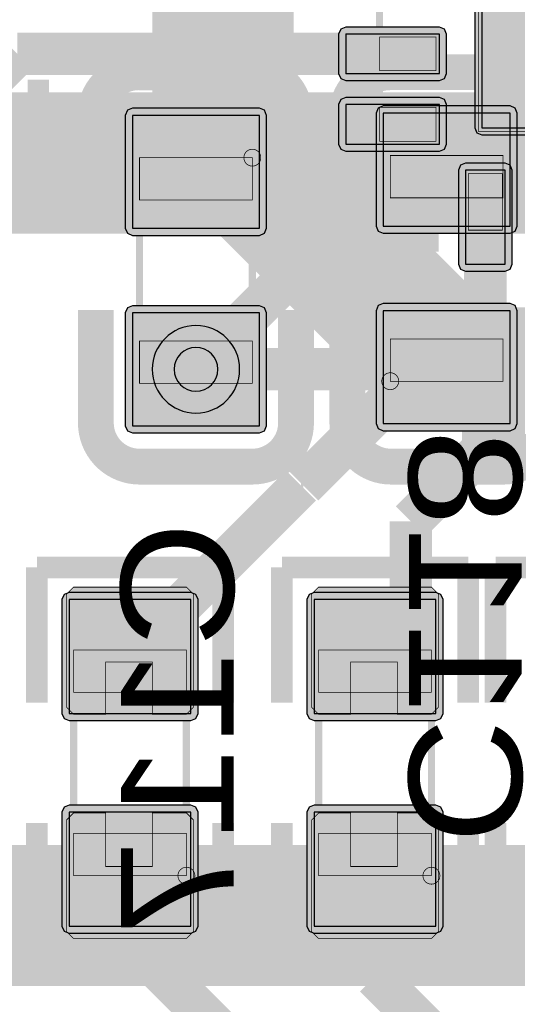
# Model space of a CAD drawing. Header units: millimetres. Extents: x -8 to 125, y -6 to 113.
# Tile 72 of 142: x 40.91 to 44.44, y 66.68 to 73.66. Entities that reach past the tile are written whole.
import ezdxf
from ezdxf.enums import TextEntityAlignment as Align

# ---------------------------------------------------------------- set-up
doc = ezdxf.new("R2010")
doc.units = ezdxf.units.MM
for name, color, linetype, true_color in [('Bottom Layer', 7, 'Continuous', 0x0000ff), ('Bottom Paste Mask Layer', 7, 'Continuous', 0x800000), ('Bottom Silkscreen Layer', 7, 'Continuous', 0x66cc33), ('Bottom Solder Mask Layer', 7, 'Continuous', 0xaa00ff), ('Component Marking Layer', 7, 'Continuous', 0x66ffcc), ('Component Shape Layer', 7, 'Continuous', 0x00cccc), ('Hole Layer', 7, 'Continuous', 0x222222), ('Inner1', 7, 'Continuous', 0x999966), ('Inner2', 7, 'Continuous', 0x008000), ('Multi-Layer', 7, 'Continuous', 0xc0c0c0), ('Pin Soldering Layer', 7, 'Continuous', 0xcc9999), ('Top Layer', 7, 'Continuous', 0xff0000), ('Top Paste Mask Layer', 7, 'Continuous', 0x808080), ('Top Silkscreen Layer', 7, 'Continuous', 0xffcc00), ('Top Solder Mask Layer', 7, 'Continuous', 0x800080)]:
    doc.layers.add(name, color=color, linetype=linetype, true_color=true_color)
doc.styles.get("Standard").update_dxf_attribs({"font": 'arial.ttf'})

msp = doc.modelspace()

# ---------------------------------------------------------------- hatches: boundary and pattern name
at = {"layer": 'Bottom Layer'}
for points in [[(42.6141, 72.9822), (41.7141, 72.9822), (41.7141, 72.1822), (42.6141, 72.1822)], [(43.4921, 72.1977), (44.3921, 72.1977), (44.3921, 72.9977), (43.4921, 72.9977)], [(42.6141, 71.5821), (41.7141, 71.5821), (41.7141, 70.7821), (42.6141, 70.7821)], [(43.4921, 70.7976), (44.3921, 70.7976), (44.3921, 71.5976), (43.4921, 71.5976)]]:
    msp.add_hatch(color=256, dxfattribs=at).paths.add_polyline_path(points)
at = {"layer": 'Bottom Paste Mask Layer'}
for points in [[(42.6141, 72.9822), (41.7141, 72.9822), (41.7141, 72.1822), (42.6141, 72.1822)], [(43.4921, 72.1977), (44.3921, 72.1977), (44.3921, 72.9977), (43.4921, 72.9977)], [(42.6141, 71.5821), (41.7141, 71.5821), (41.7141, 70.7821), (42.6141, 70.7821)], [(43.4921, 70.7976), (44.3921, 70.7976), (44.3921, 71.5976), (43.4921, 71.5976)]]:
    msp.add_hatch(color=256, dxfattribs=at).paths.add_polyline_path(points)
at = {"layer": 'Bottom Solder Mask Layer'}
for points in [[(42.6141, 73.033), (41.7141, 73.033), (41.6782, 73.0181), (41.6633, 72.9822), (41.6633, 72.1822), (41.6782, 72.1462), (41.7141, 72.1314), (42.6141, 72.1314), (42.65, 72.1462), (42.6649, 72.1822), (42.6649, 72.9822), (42.65, 73.0181)], [(43.4921, 72.1469), (44.3921, 72.1469), (44.428, 72.1617), (44.4429, 72.1977), (44.4429, 72.9977), (44.428, 73.0336), (44.3921, 73.0485), (43.4921, 73.0485), (43.4562, 73.0336), (43.4413, 72.9977), (43.4413, 72.1977), (43.4562, 72.1617)], [(42.6141, 71.6329), (41.7141, 71.6329), (41.6782, 71.618), (41.6633, 71.5821), (41.6633, 70.7821), (41.6782, 70.7462), (41.7141, 70.7313), (42.6141, 70.7313), (42.65, 70.7462), (42.6649, 70.7821), (42.6649, 71.5821), (42.65, 71.618)], [(43.4921, 70.7468), (44.3921, 70.7468), (44.428, 70.7617), (44.4429, 70.7976), (44.4429, 71.5976), (44.428, 71.6335), (44.3921, 71.6484), (43.4921, 71.6484), (43.4562, 71.6335), (43.4413, 71.5976), (43.4413, 70.7976), (43.4562, 70.7617)]]:
    msp.add_hatch(color=256, dxfattribs=at).paths.add_polyline_path(points)
at = {"layer": 'Component Marking Layer'}
for points in [[(42.5042, 72.6822, 1), (42.6241, 72.6822, 1)], [(43.4821, 71.0976, 1), (43.6021, 71.0976, 1)], [(42.0366, 67.5925, 1), (42.1566, 67.5925, 1)], [(43.7741, 67.5925, 1), (43.8941, 67.5925, 1)]]:
    msp.add_hatch(color=256, dxfattribs=at).paths.add_polyline_path(points)
at = {"layer": 'Pin Soldering Layer'}
for points in [[(46.7661, 75.4681), (46.7661, 72.8681), (44.1661, 72.8681), (44.1661, 75.4681)], [(43.4661, 73.5382), (43.8661, 73.5382), (43.8661, 73.2981), (43.4661, 73.2981)], [(43.4661, 73.0382), (43.8661, 73.0382), (43.8661, 72.7981), (43.4661, 72.7981)], [(42.5641, 72.6821), (41.7641, 72.6821), (41.7641, 72.3821), (42.5641, 72.3821)], [(43.5421, 72.6976), (44.3421, 72.6976), (44.3421, 72.3976), (43.5421, 72.3976)], [(44.0961, 72.5681), (44.3361, 72.5681), (44.3361, 72.1681), (44.0961, 72.1681)], [(43.5421, 71.0976), (44.3421, 71.0976), (44.3421, 71.3976), (43.5421, 71.3976)], [(42.5641, 71.0821), (41.7641, 71.0821), (41.7641, 71.3821), (42.5641, 71.3821)], [(42.0966, 69.1925), (41.2966, 69.1925), (41.2966, 68.8925), (42.0966, 68.8925)], [(43.8341, 69.1925), (43.0341, 69.1925), (43.0341, 68.8925), (43.8341, 68.8925)], [(42.0966, 67.5925), (41.2966, 67.5925), (41.2966, 67.8925), (42.0966, 67.8925)], [(43.8341, 67.5925), (43.0341, 67.5925), (43.0341, 67.8925), (43.8341, 67.8925)]]:
    msp.add_hatch(color=256, dxfattribs=at).paths.add_polyline_path(points)
at = {"layer": 'Top Layer'}
for points in [[(46.7411, 75.4432), (44.1911, 75.4432), (44.1911, 72.8931), (46.7411, 72.8931)], [(43.891, 73.5581), (43.226, 73.5581), (43.226, 73.2781), (43.891, 73.2781)], [(43.891, 73.0582), (43.226, 73.0582), (43.226, 72.7782), (43.891, 72.7782)], [(44.3562, 72.5931), (44.0761, 72.5931), (44.0761, 71.9281), (44.3562, 71.9281)], [(41.2646, 68.7427), (42.1286, 68.7427), (42.1286, 69.5492), (41.2646, 69.5492)], [(43.0021, 68.7427), (43.8661, 68.7427), (43.8661, 69.5492), (43.0021, 69.5492)], [(41.2646, 67.2359), (42.1286, 67.2359), (42.1286, 68.0424), (41.2646, 68.0424)], [(43.0021, 67.2359), (43.8661, 67.2359), (43.8661, 68.0424), (43.0021, 68.0424)]]:
    msp.add_hatch(color=256, dxfattribs=at).paths.add_polyline_path(points)
at = {"layer": 'Top Paste Mask Layer'}
for points in [[(43.2261, 73.5581), (43.8911, 73.5581), (43.8911, 73.2782), (43.2261, 73.2782)], [(43.2261, 73.0581), (43.8911, 73.0581), (43.8911, 72.7782), (43.2261, 72.7782)], [(44.0761, 71.9281), (44.3561, 71.9281), (44.3561, 72.5931), (44.0761, 72.5931)], [(41.2466, 69.5876), (41.2466, 68.7876), (41.2966, 68.7376), (41.5245, 68.7376), (41.5245, 69.1076), (41.8545, 69.1076), (41.8545, 68.7376), (42.0966, 68.7376), (42.1466, 68.7876), (42.1466, 69.5876), (42.0966, 69.6376), (41.2966, 69.6376)], [(42.9841, 69.5876), (42.9841, 68.7876), (43.0341, 68.7376), (43.2621, 68.7376), (43.2621, 69.1076), (43.5921, 69.1076), (43.5921, 68.7376), (43.8341, 68.7376), (43.8841, 68.7876), (43.8841, 69.5876), (43.8341, 69.6376), (43.0341, 69.6376)], [(41.2966, 68.0376), (41.5245, 68.0376), (41.5245, 67.6576), (41.8545, 67.6576), (41.8545, 68.0376), (42.0966, 68.0376), (42.1466, 67.9876), (42.1466, 67.1976), (42.0966, 67.1476), (41.2966, 67.1476), (41.2466, 67.1976), (41.2466, 67.9876)], [(43.0341, 68.0376), (43.2621, 68.0376), (43.2621, 67.6576), (43.5921, 67.6576), (43.5921, 68.0376), (43.8341, 68.0376), (43.8841, 67.9876), (43.8841, 67.1976), (43.8341, 67.1476), (43.0341, 67.1476), (42.9841, 67.1976), (42.9841, 67.9876)]]:
    msp.add_hatch(color=256, dxfattribs=at).paths.add_polyline_path(points)
at = {"layer": 'Top Solder Mask Layer'}
for points in [[(46.7411, 75.4932), (44.1911, 75.4932), (44.1557, 75.4785), (44.1411, 75.4432), (44.1411, 72.8931), (44.1557, 72.8578), (44.1911, 72.8431), (46.7411, 72.8431), (46.7765, 72.8578), (46.7911, 72.8931), (46.7911, 75.4432), (46.7765, 75.4785)], [(43.891, 73.6081), (43.226, 73.6081), (43.1907, 73.5935), (43.176, 73.5581), (43.176, 73.2781), (43.1907, 73.2427), (43.226, 73.2281), (43.891, 73.2281), (43.9264, 73.2427), (43.9411, 73.2781), (43.9411, 73.5581), (43.9264, 73.5935)], [(43.891, 73.1082), (43.226, 73.1082), (43.1907, 73.0936), (43.176, 73.0582), (43.176, 72.7782), (43.1907, 72.7428), (43.226, 72.7282), (43.891, 72.7282), (43.9264, 72.7428), (43.9411, 72.7782), (43.9411, 73.0582), (43.9264, 73.0936)], [(44.3562, 72.6431), (44.0761, 72.6431), (44.0408, 72.6285), (44.0261, 72.5931), (44.0261, 71.9281), (44.0408, 71.8927), (44.0761, 71.8781), (44.3562, 71.8781), (44.3915, 71.8927), (44.4062, 71.9281), (44.4062, 72.5931), (44.3915, 72.6285)], [(41.2646, 68.6919), (42.1286, 68.6919), (42.1645, 68.7068), (42.1794, 68.7427), (42.1794, 69.5492), (42.1645, 69.5851), (42.1286, 69.6), (41.2646, 69.6), (41.2286, 69.5851), (41.2138, 69.5492), (41.2138, 68.7427), (41.2286, 68.7068)], [(43.0021, 68.6919), (43.8661, 68.6919), (43.902, 68.7068), (43.9169, 68.7427), (43.9169, 69.5492), (43.902, 69.5851), (43.8661, 69.6), (43.0021, 69.6), (42.9662, 69.5851), (42.9513, 69.5492), (42.9513, 68.7427), (42.9662, 68.7068)], [(41.2646, 67.1851), (42.1286, 67.1851), (42.1645, 67.2), (42.1794, 67.2359), (42.1794, 68.0424), (42.1645, 68.0783), (42.1286, 68.0932), (41.2646, 68.0932), (41.2286, 68.0783), (41.2138, 68.0424), (41.2138, 67.2359), (41.2286, 67.2)], [(43.0021, 67.1851), (43.8661, 67.1851), (43.902, 67.2), (43.9169, 67.2359), (43.9169, 68.0424), (43.902, 68.0783), (43.8661, 68.0932), (43.0021, 68.0932), (42.9662, 68.0783), (42.9513, 68.0424), (42.9513, 67.2359), (42.9662, 67.2)]]:
    msp.add_hatch(color=256, dxfattribs=at).paths.add_polyline_path(points)

# ---------------------------------------------------------------- linework, layer by layer
at = {"layer": 'Bottom Layer', "const_width": 0.3}
for points in [[(41.9101, 72.8362), (37.3381, 72.8362)], [(42.1641, 72.5822), (41.9101, 72.8362)], [(42.1641, 72.5822), (43.9266, 72.5822)], [(43.9266, 72.5822), (43.9421, 72.5977)], [(43.9421, 72.5977), (45.9741, 72.5977)], [(43.9266, 71.1821), (42.1641, 71.1821)], [(43.9421, 71.1976), (43.9266, 71.1821)]]:
    msp.add_lwpolyline(points, dxfattribs=at)
at = {"layer": 'Bottom Layer'}
for points in [[(42.6141, 72.9822), (41.7141, 72.9822), (41.7141, 72.1822), (42.6141, 72.1822)], [(43.4921, 72.1977), (44.3921, 72.1977), (44.3921, 72.9977), (43.4921, 72.9977)], [(42.6141, 71.5821), (41.7141, 71.5821), (41.7141, 70.7821), (42.6141, 70.7821)], [(43.4921, 70.7976), (44.3921, 70.7976), (44.3921, 71.5976), (43.4921, 71.5976)]]:
    msp.add_lwpolyline(points, close=True, dxfattribs=at)
at = {"layer": 'Bottom Paste Mask Layer'}
for points in [[(42.6141, 72.9822), (41.7141, 72.9822), (41.7141, 72.1822), (42.6141, 72.1822)], [(43.4921, 72.1977), (44.3921, 72.1977), (44.3921, 72.9977), (43.4921, 72.9977)], [(42.6141, 71.5821), (41.7141, 71.5821), (41.7141, 70.7821), (42.6141, 70.7821)], [(43.4921, 70.7976), (44.3921, 70.7976), (44.3921, 71.5976), (43.4921, 71.5976)]]:
    msp.add_lwpolyline(points, close=True, dxfattribs=at)
at = {"layer": 'Bottom Silkscreen Layer', "const_width": 0.254}
for points in [[(41.7585, 73.2877, 0.414214), (41.4486, 72.9778)], [(41.7585, 73.2877, 0.414214), (41.4486, 72.9778)], [(42.8683, 72.9778, 0.414239), (42.5584, 73.2877)], [(42.8683, 72.9778, 0.414239), (42.5584, 73.2877)], [(43.5419, 73.2877, 0.414214), (43.2321, 72.9778)], [(43.5419, 73.2877, 0.414214), (43.2321, 72.9778)], [(44.6517, 72.9778, 0.414239), (44.3419, 73.2877)], [(44.6517, 72.9778, 0.414239), (44.3419, 73.2877)], [(41.4545, 70.802, 0.414239), (41.7643, 70.4921)], [(41.4545, 70.802, 0.414239), (41.7643, 70.4921)], [(42.5643, 70.4921, 0.414214), (42.8741, 70.802)], [(42.5643, 70.4921, 0.414214), (42.8741, 70.802)], [(43.2379, 70.802, 0.414239), (43.5477, 70.4921)], [(43.2379, 70.802, 0.414239), (43.5477, 70.4921)], [(44.3477, 70.4921, 0.414214), (44.6575, 70.802)], [(44.3477, 70.4921, 0.414214), (44.6575, 70.802)]]:
    msp.add_lwpolyline(points, format="xyb", dxfattribs=at)
for points in [[(41.7585, 73.2876), (42.5584, 73.2876)], [(41.7585, 73.2876), (42.5584, 73.2876)], [(44.3419, 73.2877), (43.5418, 73.2877)], [(44.3419, 73.2877), (43.5418, 73.2877)], [(41.4486, 72.1778), (41.4486, 72.9778)], [(41.4486, 72.1778), (41.4486, 72.9778)], [(42.8682, 72.1778), (42.8682, 72.9778)], [(42.8682, 72.1778), (42.8682, 72.9778)], [(43.2321, 72.1779), (43.2321, 72.9779)], [(43.2321, 72.1779), (43.2321, 72.9779)], [(41.4545, 71.6019), (41.4545, 70.8019)], [(41.4545, 71.6019), (41.4545, 70.8019)], [(42.8741, 71.6019), (42.8741, 70.8019)], [(42.8741, 71.6019), (42.8741, 70.8019)], [(43.2379, 71.602), (43.2379, 70.802)], [(43.2379, 71.602), (43.2379, 70.802)], [(41.7643, 70.4921), (42.5643, 70.4921)], [(41.7643, 70.4921), (42.5643, 70.4921)], [(44.3477, 70.4922), (43.5477, 70.4922)], [(44.3477, 70.4922), (43.5477, 70.4922)]]:
    msp.add_lwpolyline(points, dxfattribs=at)
at = {"layer": 'Bottom Solder Mask Layer'}
for points in [[(42.6141, 73.033), (41.7141, 73.033), (41.6782, 73.0181), (41.6633, 72.9822), (41.6633, 72.1822), (41.6782, 72.1462), (41.7141, 72.1314), (42.6141, 72.1314), (42.65, 72.1462), (42.6649, 72.1822), (42.6649, 72.9822), (42.65, 73.0181)], [(43.4921, 72.1469), (44.3921, 72.1469), (44.428, 72.1617), (44.4429, 72.1977), (44.4429, 72.9977), (44.428, 73.0336), (44.3921, 73.0485), (43.4921, 73.0485), (43.4562, 73.0336), (43.4413, 72.9977), (43.4413, 72.1977), (43.4562, 72.1617)], [(42.6141, 71.6329), (41.7141, 71.6329), (41.6782, 71.618), (41.6633, 71.5821), (41.6633, 70.7821), (41.6782, 70.7462), (41.7141, 70.7313), (42.6141, 70.7313), (42.65, 70.7462), (42.6649, 70.7821), (42.6649, 71.5821), (42.65, 71.618)], [(43.4921, 70.7468), (44.3921, 70.7468), (44.428, 70.7617), (44.4429, 70.7976), (44.4429, 71.5976), (44.428, 71.6335), (44.3921, 71.6484), (43.4921, 71.6484), (43.4562, 71.6335), (43.4413, 71.5976), (43.4413, 70.7976), (43.4562, 70.7617)]]:
    msp.add_lwpolyline(points, close=True, dxfattribs=at)
at = {"layer": 'Component Marking Layer', "const_width": 0.00508}
for points in [[(42.5042, 72.6822, 1), (42.6241, 72.6822, 1)], [(43.4821, 71.0976, 1), (43.6021, 71.0976, 1)], [(42.0366, 67.5925, 1), (42.1566, 67.5925, 1)], [(43.7741, 67.5925, 1), (43.8941, 67.5925, 1)]]:
    msp.add_lwpolyline(points, format="xyb", close=True, dxfattribs=at)
at = {"layer": 'Component Shape Layer', "const_width": 0.0508}
for points in [[(43.4661, 76.1681), (47.4661, 76.1681), (47.4661, 72.1681), (43.4661, 72.1681)], [(43.4661, 76.1681), (47.4661, 76.1681), (47.4661, 72.1681), (43.4661, 72.1681)], [(42.5641, 72.6821), (41.7641, 72.6821), (41.7641, 71.0821), (42.5641, 71.0821)], [(42.5641, 72.6821), (41.7641, 72.6821), (41.7641, 71.0821), (42.5641, 71.0821)], [(43.5421, 71.0976), (44.3421, 71.0976), (44.3421, 72.6976), (43.5421, 72.6976)], [(43.5421, 71.0976), (44.3421, 71.0976), (44.3421, 72.6976), (43.5421, 72.6976)], [(42.0966, 67.5925), (41.2966, 67.5925), (41.2966, 69.1925), (42.0966, 69.1925)], [(42.0966, 67.5925), (41.2966, 67.5925), (41.2966, 69.1925), (42.0966, 69.1925)], [(43.8341, 67.5925), (43.0341, 67.5925), (43.0341, 69.1925), (43.8341, 69.1925)], [(43.8341, 67.5925), (43.0341, 67.5925), (43.0341, 69.1925), (43.8341, 69.1925)]]:
    msp.add_lwpolyline(points, close=True, dxfattribs=at)
at = {"layer": 'Hole Layer'}
msp.add_lwpolyline([(42.0091, 71.1821, 1), (42.3191, 71.1821, 1)], format="xyb", close=True, dxfattribs=at)
at = {"layer": 'Inner1', "const_width": 1}
for points in [[(48.6242, 72.6441), (34.0361, 72.6441)], [(55.8801, 67.3101), (39.1495, 67.3101)]]:
    msp.add_lwpolyline(points, dxfattribs=at)
at = {"layer": 'Inner2', "const_width": 1}
for points in [[(42.3561, 72.8159), (42.3561, 78.4134)], [(44.0519, 71.1201), (42.3561, 72.8159)], [(45.4661, 71.1201), (44.0519, 71.1201)]]:
    msp.add_lwpolyline(points, dxfattribs=at)
at = {"layer": 'Multi-Layer'}
msp.add_lwpolyline([(41.8541, 71.1821, 1), (42.4741, 71.1821, 1)], format="xyb", close=True, dxfattribs=at)
at = {"layer": 'Pin Soldering Layer', "const_width": 0.00508}
for points in [[(46.7661, 75.4681), (46.7661, 72.8681), (44.1661, 72.8681), (44.1661, 75.4681)], [(46.7661, 75.4681), (46.7661, 72.8681), (44.1661, 72.8681), (44.1661, 75.4681)], [(43.4661, 73.5382), (43.8661, 73.5382), (43.8661, 73.2981), (43.4661, 73.2981)], [(43.4661, 73.5382), (43.8661, 73.5382), (43.8661, 73.2981), (43.4661, 73.2981)], [(43.4661, 73.0382), (43.8661, 73.0382), (43.8661, 72.7981), (43.4661, 72.7981)], [(43.4661, 73.0382), (43.8661, 73.0382), (43.8661, 72.7981), (43.4661, 72.7981)], [(42.5641, 72.6821), (41.7641, 72.6821), (41.7641, 72.3821), (42.5641, 72.3821)], [(42.5641, 72.6821), (41.7641, 72.6821), (41.7641, 72.3821), (42.5641, 72.3821)], [(43.5421, 72.6976), (44.3421, 72.6976), (44.3421, 72.3976), (43.5421, 72.3976)], [(43.5421, 72.6976), (44.3421, 72.6976), (44.3421, 72.3976), (43.5421, 72.3976)], [(44.0961, 72.5681), (44.3361, 72.5681), (44.3361, 72.1681), (44.0961, 72.1681)], [(44.0961, 72.5681), (44.3361, 72.5681), (44.3361, 72.1681), (44.0961, 72.1681)], [(43.5421, 71.0976), (44.3421, 71.0976), (44.3421, 71.3976), (43.5421, 71.3976)], [(43.5421, 71.0976), (44.3421, 71.0976), (44.3421, 71.3976), (43.5421, 71.3976)], [(42.5641, 71.0821), (41.7641, 71.0821), (41.7641, 71.3821), (42.5641, 71.3821)], [(42.5641, 71.0821), (41.7641, 71.0821), (41.7641, 71.3821), (42.5641, 71.3821)], [(42.0966, 69.1925), (41.2966, 69.1925), (41.2966, 68.8925), (42.0966, 68.8925)], [(42.0966, 69.1925), (41.2966, 69.1925), (41.2966, 68.8925), (42.0966, 68.8925)], [(43.8341, 69.1925), (43.0341, 69.1925), (43.0341, 68.8925), (43.8341, 68.8925)], [(43.8341, 69.1925), (43.0341, 69.1925), (43.0341, 68.8925), (43.8341, 68.8925)], [(42.0966, 67.5925), (41.2966, 67.5925), (41.2966, 67.8925), (42.0966, 67.8925)], [(42.0966, 67.5925), (41.2966, 67.5925), (41.2966, 67.8925), (42.0966, 67.8925)], [(43.8341, 67.5925), (43.0341, 67.5925), (43.0341, 67.8925), (43.8341, 67.8925)], [(43.8341, 67.5925), (43.0341, 67.5925), (43.0341, 67.8925), (43.8341, 67.8925)]]:
    msp.add_lwpolyline(points, close=True, dxfattribs=at)
at = {"layer": 'Top Layer'}
for points in [[(46.7411, 75.4432), (44.1911, 75.4432), (44.1911, 72.8931), (46.7411, 72.8931)], [(43.891, 73.5581), (43.226, 73.5581), (43.226, 73.2781), (43.891, 73.2781)], [(43.891, 73.0582), (43.226, 73.0582), (43.226, 72.7782), (43.891, 72.7782)], [(44.3562, 72.5931), (44.0761, 72.5931), (44.0761, 71.9281), (44.3562, 71.9281)], [(41.2646, 68.7427), (42.1286, 68.7427), (42.1286, 69.5492), (41.2646, 69.5492)], [(43.0021, 68.7427), (43.8661, 68.7427), (43.8661, 69.5492), (43.0021, 69.5492)], [(41.2646, 67.2359), (42.1286, 67.2359), (42.1286, 68.0424), (41.2646, 68.0424)], [(43.0021, 67.2359), (43.8661, 67.2359), (43.8661, 68.0424), (43.0021, 68.0424)]]:
    msp.add_lwpolyline(points, close=True, dxfattribs=at)
at = {"layer": 'Top Layer', "const_width": 0.3}
for points in [[(40.3861, 72.9068), (40.8974, 73.4181)], [(40.8974, 73.4181), (43.5585, 73.4181)], [(43.5585, 72.9182), (43.5585, 72.5766)], [(43.5585, 72.5766), (42.1641, 71.1821)], [(44.2162, 72.2606), (44.2162, 71.6482)], [(44.2162, 71.6482), (42.9261, 70.3581)], [(44.716, 71.1321), (43.6881, 70.1041)], [(42.9088, 70.3581), (41.6966, 69.1459)], [(42.9261, 70.3581), (42.9088, 70.3581)], [(43.6881, 70.1041), (43.6881, 69.3999)], [(43.6881, 69.3999), (43.4341, 69.1459)], [(41.6966, 67.6392), (41.6966, 67.1312)], [(43.4341, 67.6392), (43.4341, 66.8772)], [(49.3916, 59.4361), (41.6966, 67.1312)], [(50.1131, 60.1981), (43.4341, 66.8772)]]:
    msp.add_lwpolyline(points, dxfattribs=at)
at = {"layer": 'Top Paste Mask Layer', "const_width": 0.00508}
for points in [[(43.2261, 73.5581), (43.8911, 73.5581), (43.8911, 73.2782), (43.2261, 73.2782)], [(43.2261, 73.5581), (43.8911, 73.5581), (43.8911, 73.2782), (43.2261, 73.2782)], [(43.2261, 73.0581), (43.8911, 73.0581), (43.8911, 72.7782), (43.2261, 72.7782)], [(43.2261, 73.0581), (43.8911, 73.0581), (43.8911, 72.7782), (43.2261, 72.7782)], [(44.0761, 71.9281), (44.3561, 71.9281), (44.3561, 72.5931), (44.0761, 72.5931)], [(44.0761, 71.9281), (44.3561, 71.9281), (44.3561, 72.5931), (44.0761, 72.5931)], [(41.2466, 69.5876), (41.2466, 68.7876), (41.2966, 68.7376), (41.5245, 68.7376), (41.5245, 69.1076), (41.8545, 69.1076), (41.8545, 68.7376), (42.0966, 68.7376), (42.1466, 68.7876), (42.1466, 69.5876), (42.0966, 69.6376), (41.2966, 69.6376)], [(41.2466, 69.5876), (41.2466, 68.7876), (41.2966, 68.7376), (41.5245, 68.7376), (41.5245, 69.1076), (41.8545, 69.1076), (41.8545, 68.7376), (42.0966, 68.7376), (42.1466, 68.7876), (42.1466, 69.5876), (42.0966, 69.6376), (41.2966, 69.6376)], [(42.9841, 69.5876), (42.9841, 68.7876), (43.0341, 68.7376), (43.2621, 68.7376), (43.2621, 69.1076), (43.5921, 69.1076), (43.5921, 68.7376), (43.8341, 68.7376), (43.8841, 68.7876), (43.8841, 69.5876), (43.8341, 69.6376), (43.0341, 69.6376)], [(42.9841, 69.5876), (42.9841, 68.7876), (43.0341, 68.7376), (43.2621, 68.7376), (43.2621, 69.1076), (43.5921, 69.1076), (43.5921, 68.7376), (43.8341, 68.7376), (43.8841, 68.7876), (43.8841, 69.5876), (43.8341, 69.6376), (43.0341, 69.6376)], [(41.2966, 68.0376), (41.5245, 68.0376), (41.5245, 67.6576), (41.8545, 67.6576), (41.8545, 68.0376), (42.0966, 68.0376), (42.1466, 67.9876), (42.1466, 67.1976), (42.0966, 67.1476), (41.2966, 67.1476), (41.2466, 67.1976), (41.2466, 67.9876)], [(41.2966, 68.0376), (41.5245, 68.0376), (41.5245, 67.6576), (41.8545, 67.6576), (41.8545, 68.0376), (42.0966, 68.0376), (42.1466, 67.9876), (42.1466, 67.1976), (42.0966, 67.1476), (41.2966, 67.1476), (41.2466, 67.1976), (41.2466, 67.9876)], [(43.0341, 68.0376), (43.2621, 68.0376), (43.2621, 67.6576), (43.5921, 67.6576), (43.5921, 68.0376), (43.8341, 68.0376), (43.8841, 67.9876), (43.8841, 67.1976), (43.8341, 67.1476), (43.0341, 67.1476), (42.9841, 67.1976), (42.9841, 67.9876)], [(43.0341, 68.0376), (43.2621, 68.0376), (43.2621, 67.6576), (43.5921, 67.6576), (43.5921, 68.0376), (43.8341, 68.0376), (43.8841, 67.9876), (43.8841, 67.1976), (43.8341, 67.1476), (43.0341, 67.1476), (42.9841, 67.1976), (42.9841, 67.9876)]]:
    msp.add_lwpolyline(points, close=True, dxfattribs=at)
at = {"layer": 'Top Silkscreen Layer', "const_width": 0.1524}
for points in [[(41.0467, 72.2751), (41.0467, 73.2339)], [(41.0467, 72.2751), (41.0467, 73.2339)], [(43.3899, 72.0919), (43.3899, 72.5877)], [(43.3899, 72.0919), (43.3899, 72.5877)], [(39.7255, 72.2751), (41.0467, 72.2751)], [(39.7255, 72.2751), (41.0467, 72.2751)], [(43.8856, 72.0919), (43.3899, 72.0919)], [(43.8856, 72.0919), (43.3899, 72.0919)], [(42.3572, 69.7776), (41.036, 69.7776)], [(41.036, 69.7776), (41.036, 68.8188)], [(42.3572, 69.7776), (41.036, 69.7776)], [(41.036, 69.7776), (41.036, 68.8188)], [(42.3572, 68.8188), (42.3572, 69.7776)], [(42.3572, 68.8188), (42.3572, 69.7776)], [(44.0947, 69.7776), (42.7735, 69.7776)], [(42.7735, 69.7776), (42.7735, 68.8188)], [(44.0947, 69.7776), (42.7735, 69.7776)], [(42.7735, 69.7776), (42.7735, 68.8188)], [(44.0947, 68.8188), (44.0947, 69.7776)], [(44.0947, 68.8188), (44.0947, 69.7776)], [(45.6101, 69.7776), (44.2888, 69.7776)], [(44.2888, 69.7776), (44.2888, 68.8188)], [(45.6101, 69.7776), (44.2888, 69.7776)], [(44.2888, 69.7776), (44.2888, 68.8188)], [(41.036, 67.0075), (41.036, 67.9663)], [(41.036, 67.0075), (41.036, 67.9663)], [(42.3572, 67.9663), (42.3572, 67.0075)], [(42.3572, 67.9663), (42.3572, 67.0075)], [(42.7735, 67.0075), (42.7735, 67.9663)], [(42.7735, 67.0075), (42.7735, 67.9663)], [(44.0947, 67.9663), (44.0947, 67.0075)], [(44.0947, 67.9663), (44.0947, 67.0075)], [(44.2888, 67.0075), (44.2888, 67.9663)], [(44.2888, 67.0075), (44.2888, 67.9663)], [(42.3572, 67.0075), (41.036, 67.0075)], [(42.3572, 67.0075), (41.036, 67.0075)], [(44.0947, 67.0075), (42.7735, 67.0075)], [(44.0947, 67.0075), (42.7735, 67.0075)], [(45.6101, 67.0075), (44.2888, 67.0075)], [(45.6101, 67.0075), (44.2888, 67.0075)]]:
    msp.add_lwpolyline(points, dxfattribs=at)
at = {"layer": 'Top Solder Mask Layer'}
for points in [[(46.7411, 75.4932), (44.1911, 75.4932), (44.1557, 75.4785), (44.1411, 75.4432), (44.1411, 72.8931), (44.1557, 72.8578), (44.1911, 72.8431), (46.7411, 72.8431), (46.7765, 72.8578), (46.7911, 72.8931), (46.7911, 75.4432), (46.7765, 75.4785)], [(43.891, 73.6081), (43.226, 73.6081), (43.1907, 73.5935), (43.176, 73.5581), (43.176, 73.2781), (43.1907, 73.2427), (43.226, 73.2281), (43.891, 73.2281), (43.9264, 73.2427), (43.9411, 73.2781), (43.9411, 73.5581), (43.9264, 73.5935)], [(43.891, 73.1082), (43.226, 73.1082), (43.1907, 73.0936), (43.176, 73.0582), (43.176, 72.7782), (43.1907, 72.7428), (43.226, 72.7282), (43.891, 72.7282), (43.9264, 72.7428), (43.9411, 72.7782), (43.9411, 73.0582), (43.9264, 73.0936)], [(44.3562, 72.6431), (44.0761, 72.6431), (44.0408, 72.6285), (44.0261, 72.5931), (44.0261, 71.9281), (44.0408, 71.8927), (44.0761, 71.8781), (44.3562, 71.8781), (44.3915, 71.8927), (44.4062, 71.9281), (44.4062, 72.5931), (44.3915, 72.6285)], [(41.2646, 68.6919), (42.1286, 68.6919), (42.1645, 68.7068), (42.1794, 68.7427), (42.1794, 69.5492), (42.1645, 69.5851), (42.1286, 69.6), (41.2646, 69.6), (41.2286, 69.5851), (41.2138, 69.5492), (41.2138, 68.7427), (41.2286, 68.7068)], [(43.0021, 68.6919), (43.8661, 68.6919), (43.902, 68.7068), (43.9169, 68.7427), (43.9169, 69.5492), (43.902, 69.5851), (43.8661, 69.6), (43.0021, 69.6), (42.9662, 69.5851), (42.9513, 69.5492), (42.9513, 68.7427), (42.9662, 68.7068)], [(41.2646, 67.1851), (42.1286, 67.1851), (42.1645, 67.2), (42.1794, 67.2359), (42.1794, 68.0424), (42.1645, 68.0783), (42.1286, 68.0932), (41.2646, 68.0932), (41.2286, 68.0783), (41.2138, 68.0424), (41.2138, 67.2359), (41.2286, 67.2)], [(43.0021, 67.1851), (43.8661, 67.1851), (43.902, 67.2), (43.9169, 67.2359), (43.9169, 68.0424), (43.902, 68.0783), (43.8661, 68.0932), (43.0021, 68.0932), (42.9662, 68.0783), (42.9513, 68.0424), (42.9513, 67.2359), (42.9662, 67.2)]]:
    msp.add_lwpolyline(points, close=True, dxfattribs=at)

# ---------------------------------------------------------------- texts
at = {"layer": 'Bottom Silkscreen Layer', "text_generation_flag": 2, "width": 1.1}
for s, rotation, p in [('C118', 270, (43.4341, 67.8181)), ('C117', 450, (42.6721, 70.1041))]:
    msp.add_text(s, height=0.8001, rotation=rotation, dxfattribs=at).set_placement(p, align=Align.BOTTOM_LEFT)

doc.saveas('drawing.dxf')
